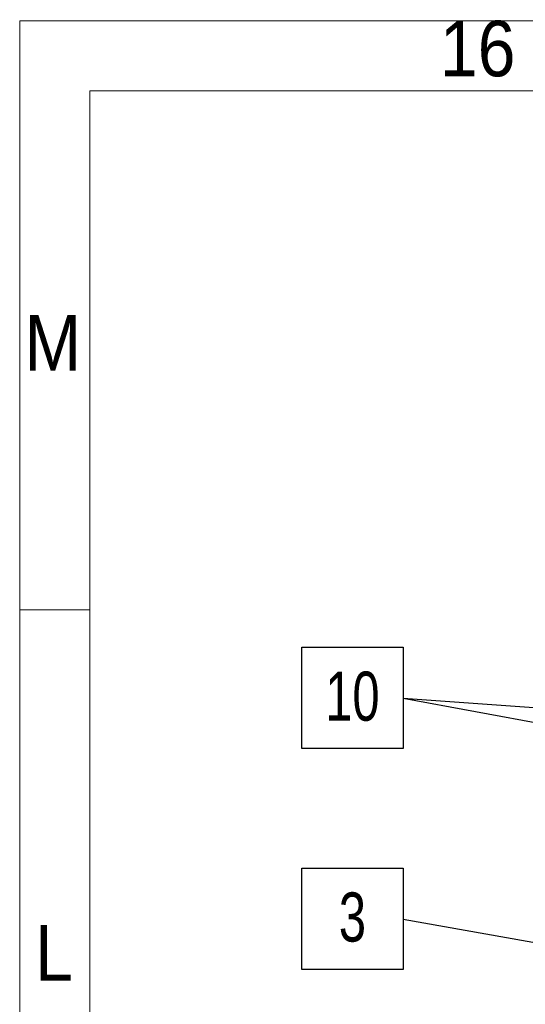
# Model space of a CAD drawing. Header units: millimetres. Extents: x 525 to 29324, y 175 to 20618.
# Tile 68 of 256: x 525 to 1787, y 18160 to 20618. Entities that reach past the tile are written whole.
import ezdxf

# ---------------------------------------------------------------- set-up
doc = ezdxf.new("R2010")
doc.units = ezdxf.units.MM
doc.linetypes.add('SLD-Continua', pattern=[0])
doc.layers.add('COTAS', color=1, linetype='SLD-Continua')
doc.styles.add('SLDTEXTSTYLE3', font='GOTHIC.TTF', dxfattribs={"width": 0.913})
doc.styles.add('SLDTEXTSTYLE6', font='ARIALN.TTF', dxfattribs={"width": 0.87})
doc.styles.get("Standard").update_dxf_attribs({"font": 'ARIALN.TTF'})
doc.dimstyles.new('SLDDIMSTYLE0', dxfattribs={"dimtxt": 0.18, "dimasz": 122.5, "dimexe": 0, "dimexo": 0.0625, "dimgap": 0, "dimtad": 0, "dimtih": 1, "dimtoh": 1, "dimdec": 0, "dimrnd": 1e-09, "dimzin": 0, "dimdsep": 46, "dimtxsty": 'Standard', "dimsah": 1, "dimcen": 0.09, "dimadec": 0, "dimazin": 0, "dimtfac": 122.5, "dimtdec": 0, "dimtofl": 0, "dimtmove": 0, "dimatfit": 3, "dimfxl": 1, "dimfrac": 2, "dimtolj": 1, "dimtzin": 0, "dimarcsym": 0})

# ---------------------------------------------------------------- blocks, each defined once
blk = doc.blocks.new('SW_NOTE_0_8')
at = {"layer": 'COTAS', "color": 0, "ltscale": 35}
for p, q in [((-253.2, -125.1), (-253.2, 128.1)), ((-253.2, 128.1), (0, 128.1)), ((0, 128.1), (0, -125.1)), ((0, -125.1), (-253.2, -125.1))]:
    blk.add_line(p, q, dxfattribs=at)
at = {"layer": 'COTAS', "color": 0, "ltscale": 35, "insert": (-126.8, 67.1), "char_height": 122.5, "attachment_point": 2, "style": 'SLDTEXTSTYLE6'}
blk.add_mtext('10', dxfattribs=at)
blk = doc.blocks.new('SW_NOTE_0_10')
at = {"layer": 'COTAS', "color": 0, "ltscale": 35}
for p, q in [((-253.2, -125.1), (-253.2, 128.1)), ((-253.2, 128.1), (0, 128.1)), ((0, 128.1), (0, -125.1)), ((0, -125.1), (-253.2, -125.1))]:
    blk.add_line(p, q, dxfattribs=at)
at = {"layer": 'COTAS', "color": 0, "ltscale": 35, "insert": (-126.7, 67.1), "char_height": 122.5, "attachment_point": 2, "style": 'SLDTEXTSTYLE6'}
blk.add_mtext('3', dxfattribs=at)

msp = doc.modelspace()

# ---------------------------------------------------------------- linework, layer by layer
at = {"color": 7, "linetype": 'SLD-Continua', "lineweight": 18, "ltscale": 35}
for p, q in [((525, 175), (525, 20615)), ((525, 20615), (29260, 20615)), ((700, 350), (700, 20440)), ((700, 20440), (29085, 20440)), ((700, 19145), (525, 19145))]:
    msp.add_line(p, q, dxfattribs=at)

# ---------------------------------------------------------------- block references
at = {"layer": 'COTAS', "ltscale": 35}
for name, p in [('SW_NOTE_0_8', (1482.5, 18923.5)), ('SW_NOTE_0_10', (1482.5, 18372.2))]:
    msp.add_blockref(name, p, dxfattribs=at)

# ---------------------------------------------------------------- texts
at = {"color": 7, "linetype": 'Continuous', "lineweight": 0, "ltscale": 35, "attachment_point": 2, "style": 'SLDTEXTSTYLE3'}
for s, insert, char_height in [('16', (1668.5, 20615.5), 138.91), ('M', (607.7, 19880.5), 138.9), ('L', (610.9, 18358), 138.9)]:
    msp.add_mtext(s, dxfattribs=dict(at, insert=insert, char_height=char_height))

# ---------------------------------------------------------------- leaders
at = {"layer": 'COTAS', "ltscale": 35}
for points in [[(3436.4, 18562.5), (1482.5, 18923.5)], [(3434.6, 18783.5), (1482.5, 18923.5)], [(2847.1, 18129.1), (1482.5, 18372.2)]]:
    msp.add_leader(points, dimstyle='SLDDIMSTYLE0', dxfattribs=at)

doc.saveas('drawing.dxf')
